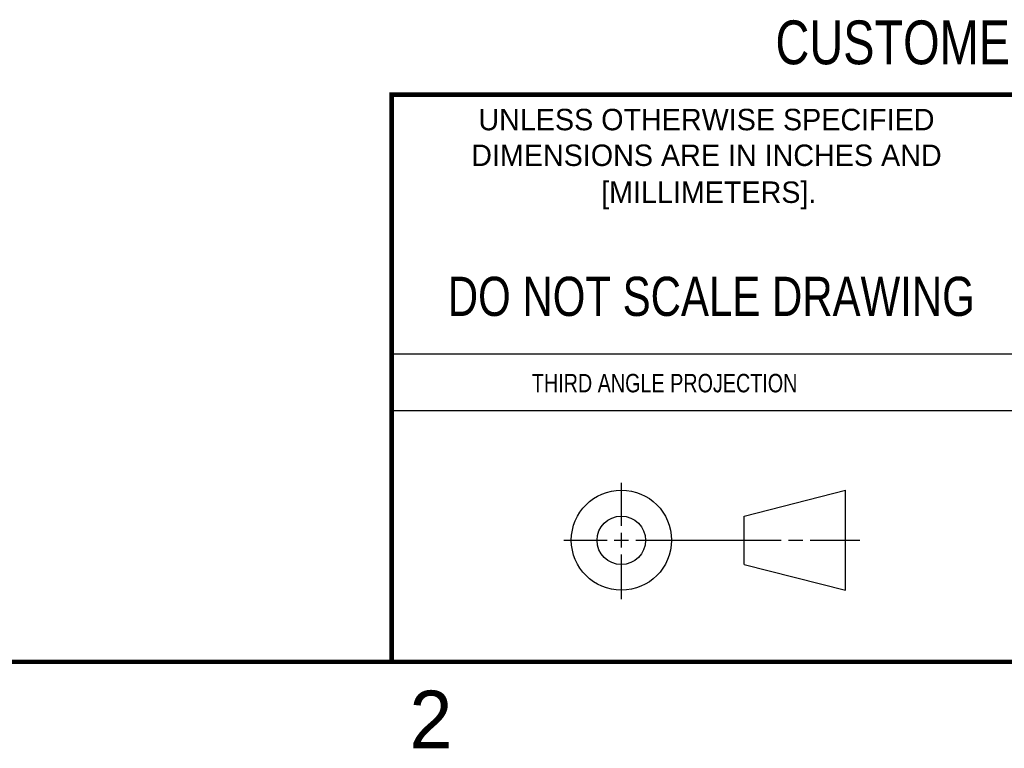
# Model space of a CAD drawing. Header units: inches. Extents: x 0 to 22, y 0 to 17.
# Tile 23 of 36: x 12 to 16.3, y 0.1 to 3.3. Entities that reach past the tile are written whole.
import ezdxf
from ezdxf.enums import TextEntityAlignment as Align

# ---------------------------------------------------------------- set-up
doc = ezdxf.new("R2010")
doc.units = ezdxf.units.IN
doc.header["$LTSCALE"] = 1.21
doc.header["$MEASUREMENT"] = 0
doc.layers.get('0').update_dxf_attribs({"linetype": 'CONTINUOUS'})
doc.styles.get("Standard").update_dxf_attribs({"font": 'txt', "width": 0.8})

msp = doc.modelspace()

# ---------------------------------------------------------------- linework, layer by layer
at = {"color": 2, "linetype": 'CONTINUOUS'}
for p, q in [((13.61, 1.835), (16.375, 1.835)), ((16.375, 1.5888), (13.61, 1.5888)), ((14.6059, 1.0901), (14.6059, 1.2769)), ((14.3557, 1.0276), (14.5434, 1.0276)), ((14.5747, 1.0276), (14.6372, 1.0276)), ((14.6059, 0.9964), (14.6059, 1.0589)), ((14.6684, 1.0276), (15.2987, 1.0276)), ((15.3299, 1.0276), (15.3924, 1.0276)), ((15.4237, 1.0276), (15.6394, 1.0276)), ((14.6059, 0.7723), (14.6059, 0.9651))]:
    msp.add_line(p, q, dxfattribs=at)
at = {"color": 7, "linetype": 'CONTINUOUS'}
for p, q in [((15.1374, 1.132), (15.5769, 1.2447)), ((15.5769, 0.8105), (15.5769, 1.2447)), ((15.1374, 0.9219), (15.1374, 1.132)), ((15.1374, 0.9219), (15.5769, 0.8105))]:
    msp.add_line(p, q, dxfattribs=at)
at = {"color": 7, "linetype": 'CONTINUOUS', "const_width": 0.02}
for points in [[(13.6, 2.9595), (21.5, 2.96)], [(13.61, 0.5), (13.61, 2.96)], [(0.5, 0.5), (21.5, 0.5)]]:
    msp.add_lwpolyline(points, dxfattribs=at)
at = {"color": 7, "linetype": 'CONTINUOUS'}
for centre, radius in [((14.6059, 1.0276), 0.2171), ((14.6054, 1.0269), 0.105)]:
    msp.add_circle(centre, radius, dxfattribs=at)

# ---------------------------------------------------------------- texts
at = {"color": 7, "linetype": 'CONTINUOUS', "width": 0.8}
for s, height, p in [('CUSTOMER DRAWING', 0.19, (16.3742, 3.0911)), ('DO NOT SCALE DRAWING', 0.17, (14.9953, 1.9998))]:
    msp.add_text(s, height=height, dxfattribs=at).set_placement(p, align=Align.CENTER)
at = {"color": 2, "linetype": 'CONTINUOUS'}
for s, p in [('UNLESS OTHERWISE SPECIFIED', (14.9742, 2.8049)), ('DIMENSIONS ARE IN INCHES AND', (14.9742, 2.6501)), ('[MILLIMETERS].', (14.9844, 2.4899))]:
    msp.add_text(s, height=0.093, dxfattribs=at).set_placement(p, align=Align.CENTER)
at = {"color": 2, "linetype": 'CONTINUOUS', "width": 0.8}
msp.add_text('THIRD ANGLE PROJECTION', height=0.08, dxfattribs=at).set_placement((14.2178, 1.6686))
at = {"color": 2, "linetype": 'CONTINUOUS'}
msp.add_text('2', height=0.25, dxfattribs=at).set_placement((13.6875, 0.125))

doc.saveas('drawing.dxf')
